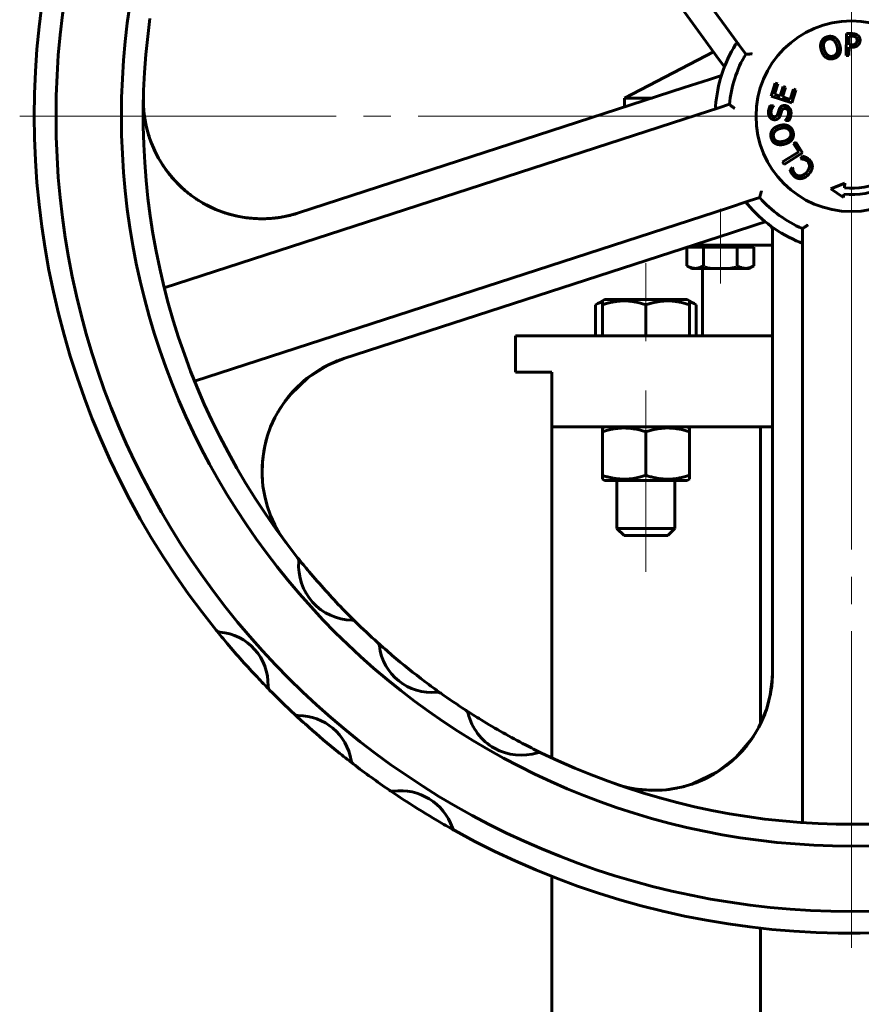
# Model space of a CAD drawing. Header units: millimetres. Extents: x -187 to 437, y 0 to 608.
# Tile 4 of 9: x 79 to 126, y 418 to 472. Entities that reach past the tile are written whole.
import ezdxf

# ---------------------------------------------------------------- set-up
doc = ezdxf.new("R2010")
doc.units = ezdxf.units.MM
for name, pattern in [('K5LT-1', [0]), ('K5LT_AXLED', [28.364895, 23.864895, -1.5, 1.5, -1.5]), ('K5LT_BASIC', [0])]:
    doc.linetypes.add(name, pattern=pattern)
doc.layers.add('Системный слой (1)', color=251, linetype='Continuous', true_color=0x6c6c6c)

# ---------------------------------------------------------------- blocks, each defined once
blk = doc.blocks.new('U0')
at = {"layer": 'Системный слой (1)', "color": 143, "linetype": 'K5LT_BASIC', "lineweight": 60, "true_color": 0x33acca}
for p, q in [((111.377, 446.542), (113.657, 446.542)), ((113.657, 446.542), (115.937, 446.542))]:
    blk.add_line(p, q, dxfattribs=at)
blk = doc.blocks.new('U1')
at = {"layer": 'Системный слой (1)', "color": 143, "linetype": 'K5LT_BASIC', "lineweight": 60, "true_color": 0x33acca}
for p, q in [((96.217, 452.931), (95.061, 452.219)), ((97.025, 453.254), (96.217, 452.931)), ((95.061, 452.219), (94.076, 451.277)), ((94.076, 451.277), (93.77, 450.893)), ((92.751, 448.78), (92.614, 448.163)), ((92.614, 448.163), (92.536, 447.534)), ((92.536, 447.534), (92.519, 446.899))]:
    blk.add_line(p, q, dxfattribs=at)
blk = doc.blocks.new('U3')
at = {"layer": 'Системный слой (1)', "color": 143, "linetype": 'K5LT_BASIC', "lineweight": 60, "true_color": 0x33acca}
for p, q in [((86.422, 465.124), (86.271, 465.558)), ((86.604, 464.702), (86.422, 465.124)), ((86.814, 464.294), (86.604, 464.702)), ((87.322, 463.519), (87.006, 463.972)), ((87.675, 463.094), (87.322, 463.519)), ((88.063, 462.702), (87.675, 463.094))]:
    blk.add_line(p, q, dxfattribs=at)
blk = doc.blocks.new('U7')
at = {"layer": 'Системный слой (1)', "color": 143, "linetype": 'K5LT_BASIC', "lineweight": 60, "true_color": 0x33acca}
for p, q in [((93.93, 451.104), (94.196, 451.418)), ((93.403, 450.329), (93.653, 450.726)), ((93.653, 450.726), (93.93, 451.104)), ((93.375, 450.281), (93.403, 450.329)), ((92.521, 447.284), (92.541, 447.606)), ((92.541, 447.606), (92.573, 447.903)), ((92.517, 447.123), (92.521, 447.284)), ((92.517, 447.042), (92.517, 447.123)), ((92.517, 447.002), (92.517, 447.042)), ((92.517, 446.982), (92.517, 447.002)), ((92.518, 446.952), (92.517, 446.982)), ((92.518, 446.939), (92.518, 446.952)), ((92.518, 446.933), (92.518, 446.939)), ((92.518, 446.922), (92.518, 446.933)), ((92.519, 446.9), (92.518, 446.922)), ((92.543, 446.517), (92.519, 446.9))]:
    blk.add_line(p, q, dxfattribs=at)
blk = doc.blocks.new('U12')
at = {"layer": 'Системный слой (1)', "color": 143, "linetype": 'K5LT_BASIC', "lineweight": 60, "true_color": 0x33acca}
for p, q in [((116.853, 430.08), (116.29, 429.851)), ((117.391, 430.361), (116.853, 430.08)), ((114.767, 429.508), (114.297, 429.476)), ((115.233, 429.573), (114.767, 429.508)), ((115.377, 429.6), (115.233, 429.573)), ((115.75, 429.685), (115.707, 429.674)), ((116.009, 429.758), (115.75, 429.685)), ((116.137, 429.799), (116.009, 429.758)), ((116.201, 429.819), (116.137, 429.799)), ((116.233, 429.83), (116.201, 429.819)), ((116.249, 429.836), (116.233, 429.83)), ((116.266, 429.843), (116.249, 429.836)), ((116.285, 429.849), (116.266, 429.843)), ((116.29, 429.851), (116.285, 429.849)), ((114.297, 429.476), (113.972, 429.474))]:
    blk.add_line(p, q, dxfattribs=at)
blk = doc.blocks.new('U13')
at = {"layer": 'Системный слой (1)', "color": 143, "linetype": 'K5LT_BASIC', "lineweight": 60, "true_color": 0x33acca}
for p, q in [((88.425, 462.389), (88.38, 462.425)), ((88.471, 462.353), (88.425, 462.389)), ((88.516, 462.318), (88.471, 462.353)), ((89.98, 461.465), (89.454, 461.714)), ((90.525, 461.263), (89.98, 461.465)), ((91.084, 461.112), (90.525, 461.263))]:
    blk.add_line(p, q, dxfattribs=at)
blk = doc.blocks.new('U14')
at = {"layer": 'Системный слой (1)', "color": 143, "linetype": 'K5LT_BASIC', "lineweight": 60, "true_color": 0x33acca}
for p, q in [((119.728, 432.69), (119.41, 432.202)), ((119.049, 431.743), (118.647, 431.317)), ((119.41, 432.202), (119.049, 431.743)), ((117.772, 430.602), (117.686, 430.545)), ((117.599, 430.489), (117.512, 430.434)), ((117.686, 430.545), (117.599, 430.489))]:
    blk.add_line(p, q, dxfattribs=at)
blk = doc.blocks.new('U15')
at = {"layer": 'Системный слой (1)', "color": 143, "linetype": 'K5LT_BASIC', "lineweight": 60, "true_color": 0x33acca}
for p, q in [((120.506, 434.742), (120.615, 435.578)), ((120.29, 433.926), (120.506, 434.742)), ((119.971, 433.143), (120.29, 433.926)), ((118.623, 431.295), (119.484, 432.307)), ((119.484, 432.307), (119.572, 432.438)), ((119.572, 432.438), (119.577, 432.445)), ((119.577, 432.445), (119.583, 432.455)), ((119.583, 432.455), (119.586, 432.459)), ((117.562, 430.466), (118.623, 431.295)), ((116.265, 429.842), (117.562, 430.466)), ((113.234, 429.534), (113.908, 429.479)), ((113.908, 429.479), (114.765, 429.509)), ((114.765, 429.509), (115.61, 429.65)), ((115.61, 429.65), (115.785, 429.694))]:
    blk.add_line(p, q, dxfattribs=at)
blk = doc.blocks.new('U22')
at = {"layer": 'Системный слой (1)', "color": 143, "linetype": 'K5LT_BASIC', "lineweight": 60, "true_color": 0x33acca}
for p, q in [((111.008, 456.284), (110.886, 456.218)), ((111.132, 456.34), (111.008, 456.284)), ((111.257, 456.384), (111.132, 456.34))]:
    blk.add_line(p, q, dxfattribs=at)
blk = doc.blocks.new('U23')
at = {"layer": 'Системный слой (1)', "color": 143, "linetype": 'K5LT_BASIC', "lineweight": 60, "true_color": 0x33acca}
for p, q in [((116.182, 456.34), (116.057, 456.384)), ((116.306, 456.284), (116.182, 456.34)), ((116.428, 456.218), (116.306, 456.284))]:
    blk.add_line(p, q, dxfattribs=at)
blk = doc.blocks.new('U26')
at = {"layer": 'Системный слой (1)', "color": 143, "linetype": 'K5LT_BASIC', "lineweight": 60, "true_color": 0x33acca}
for p, q in [((116.253, 459.502), (120.629, 459.502)), ((129.029, 459.502), (132.773, 459.502))]:
    blk.add_line(p, q, dxfattribs=at)
blk = doc.blocks.new('U29')
at = {"layer": 'Системный слой (1)', "color": 143, "linetype": 'K5LT_BASIC', "lineweight": 60, "true_color": 0x33acca}
for p, q in [((106.471, 454.502), (120.629, 454.502)), ((129.029, 454.502), (143.471, 454.502))]:
    blk.add_line(p, q, dxfattribs=at)
blk = doc.blocks.new('U31')
at = {"layer": 'Системный слой (1)', "color": 143, "linetype": 'K5LT_BASIC', "lineweight": 60, "true_color": 0x33acca}
for p, q in [((119.971, 433.143), (119.971, 449.502)), ((119.971, 285.169), (119.971, 421.881))]:
    blk.add_line(p, q, dxfattribs=at)
blk = doc.blocks.new('U34')
at = {"layer": 'Системный слой (1)', "color": 143, "linetype": 'K5LT_BASIC', "lineweight": 60, "true_color": 0x33acca}
for p, q in [((108.471, 449.502), (120.629, 449.502)), ((129.029, 449.502), (141.471, 449.502))]:
    blk.add_line(p, q, dxfattribs=at)
blk = doc.blocks.new('U36')
at = {"layer": 'Системный слой (1)', "color": 143, "linetype": 'K5LT_BASIC', "lineweight": 60, "true_color": 0x33acca}
for p, q in [((108.471, 431.264), (108.471, 449.502)), ((108.471, 285.169), (108.471, 424.736))]:
    blk.add_line(p, q, dxfattribs=at)
blk = doc.blocks.new('U37')
at = {"layer": 'Системный слой (1)', "color": 143, "linetype": 'K5LT_BASIC', "lineweight": 60, "true_color": 0x33acca}
for p, q in [((112.471, 467.602), (113.999, 467.602)), ((135.027, 467.602), (137.471, 467.602))]:
    blk.add_line(p, q, dxfattribs=at)
blk = doc.blocks.new('U40')
at = {"layer": 'Системный слой (1)', "color": 143, "linetype": 'K5LT_BASIC', "lineweight": 60, "true_color": 0x33acca}
for start, end in [(304.2043, 0), (250.4513, 304.2043)]:
    blk.add_arc((114.104, 435.999), 6.525, start, end, dxfattribs=at)
blk = doc.blocks.new('U41')
at = {"layer": 'Системный слой (1)', "color": 143, "linetype": 'K5LT_BASIC', "lineweight": 60, "true_color": 0x33acca}
for start, end in [(108, 137.9843), (137.9843, 217.0201)]:
    blk.add_arc((99.042, 447.049), 6.525, start, end, dxfattribs=at)
blk = doc.blocks.new('U45')
at = {"layer": 'Системный слой (1)', "color": 30, "linetype": 'K5LT_AXLED', "lineweight": 18, "true_color": 0xff8000}
for q in [(124.971, 512.402), (79.171, 466.602), (170.771, 466.602), (124.971, 420.802)]:
    blk.add_line((124.971, 466.602), q, dxfattribs=at)

msp = doc.modelspace()

# ---------------------------------------------------------------- linework, layer by layer
at = {"layer": 'Системный слой (1)', "color": 143, "linetype": 'K5LT_BASIC', "lineweight": 60, "true_color": 0x33acca}
for p, q in [((99.9177, 496.4908), (118.051, 471.5324)), ((103.641, 489.0547), (116.8307, 470.9006)), ((118.051, 471.5324), (118.7924, 470.5119)), ((116.8307, 470.9006), (117.6933, 469.7133)), ((124.6802, 469.9549), (124.6957, 471.1548)), ((124.6957, 471.1548), (124.9971, 471.1509)), ((124.8534, 471.0147), (124.8472, 470.5363)), ((124.9856, 471.013), (124.8534, 471.0147)), ((118.7924, 470.5119), (119.15, 470.0198)), ((124.8455, 470.4001), (124.8397, 469.9528)), ((124.9806, 470.3984), (124.8455, 470.4001)), ((124.8472, 470.5363), (124.9561, 470.5349)), ((117.3746, 470.1519), (112.4706, 467.6019)), ((117.6933, 469.7133), (117.98, 469.3187)), ((124.8397, 469.9528), (124.6802, 469.9549)), ((117.1669, 468.6311), (115.7712, 468.1776)), ((117.8126, 468.8409), (117.1669, 468.6311)), ((115.7712, 468.1776), (94.5238, 461.2739)), ((120.5455, 467.7101), (120.7819, 468.4227)), ((120.9166, 468.378), (120.7305, 467.8168)), ((120.7819, 468.4227), (120.9166, 468.378)), ((121.0424, 467.7133), (121.216, 468.2367)), ((121.3508, 468.192), (121.1772, 467.6686)), ((121.216, 468.2367), (121.3508, 468.192)), ((121.5999, 467.5284), (121.7861, 468.0896)), ((121.9208, 468.0449), (121.6845, 467.3323)), ((121.7861, 468.0896), (121.9208, 468.0449)), ((112.4706, 467.1052), (112.4706, 467.6019)), ((121.6845, 467.3323), (120.5455, 467.7101)), ((120.7305, 467.8168), (121.0424, 467.7133)), ((121.1772, 467.6686), (121.5999, 467.5284)), ((117.6741, 467.07), (116.4745, 466.6802)), ((118.2526, 467.258), (117.6741, 467.07)), ((120.5002, 467.1827), (120.6906, 467.1738)), ((120.6906, 467.1738), (120.6901, 467.1622)), ((116.4745, 466.6802), (87.1341, 457.147)), ((121.3347, 466.3738), (121.3353, 466.3854)), ((121.5349, 466.3644), (121.3347, 466.3738)), ((121.7923, 465.1016), (121.9128, 465.1767)), ((122.0755, 464.6468), (121.7923, 465.1016)), ((121.9128, 465.1767), (122.2804, 464.5865)), ((121.1774, 464.0875), (122.0755, 464.6468)), ((122.2804, 464.5865), (121.2617, 463.9522)), ((122.1711, 464.2575), (122.3004, 464.3976)), ((122.1797, 464.2496), (122.1711, 464.2575)), ((121.2617, 463.9522), (121.1774, 464.0875)), ((121.5962, 463.6342), (121.7268, 463.7757)), ((121.7268, 463.7757), (121.736, 463.7672)), ((123.8401, 462.6063), (124.6161, 462.9192)), ((124.5301, 462.133), (123.8401, 462.6063)), ((124.6161, 462.9192), (124.5871, 462.6539)), ((119.3428, 461.9343), (119.9213, 462.1223)), ((124.5488, 462.3041), (124.5301, 462.133)), ((88.8028, 452.0113), (118.1432, 461.5445)), ((118.1432, 461.5445), (119.3428, 461.9343)), ((118.3669, 460.1887), (119.7626, 460.6422)), ((119.7626, 460.6422), (120.2265, 460.7929)), ((97.0255, 453.2545), (118.3669, 460.1887)), ((120.6292, 460.3331), (120.6292, 460.2839)), ((120.6292, 460.2839), (120.6292, 459.8071)), ((122.2706, 460.4154), (122.2706, 459.8071)), ((115.9106, 459.3819), (116.3725, 459.3819)), ((115.9106, 459.3819), (115.9106, 458.3648)), ((116.1581, 459.471), (116.1581, 459.3819)), ((116.3725, 459.3819), (116.8344, 459.3819)), ((116.8344, 459.3819), (117.7581, 459.3819)), ((116.8344, 459.3819), (116.8344, 458.3648)), ((117.7581, 459.3819), (118.6819, 459.3819)), ((118.6819, 459.3819), (118.6819, 458.3648)), ((118.6819, 459.3819), (119.1438, 459.3819)), ((119.1438, 459.3819), (119.6057, 459.3819)), ((119.3581, 459.5019), (119.3581, 459.3819)), ((119.6057, 459.3819), (119.6057, 458.3648)), ((120.6292, 459.8071), (120.6292, 458.3396)), ((122.2706, 459.8071), (122.2706, 458.5457)), ((115.9106, 458.3648), (116.1581, 458.2219)), ((119.6057, 458.3648), (119.3581, 458.2219)), ((120.6292, 458.3396), (120.6292, 435.9988)), ((122.2706, 458.5457), (122.2706, 427.6954)), ((116.1581, 458.2219), (116.3725, 458.2219)), ((116.3725, 458.2219), (117.7581, 458.2219)), ((116.7706, 454.5019), (116.7706, 458.2219)), ((117.7581, 458.2219), (119.1438, 458.2219)), ((119.1438, 458.2219), (119.3581, 458.2219)), ((110.8856, 456.2182), (111.2569, 456.4326)), ((110.8856, 454.5019), (110.8856, 456.2182)), ((111.2569, 456.4326), (111.3769, 456.5019)), ((111.2569, 456.2182), (111.2569, 456.4326)), ((111.2569, 454.5019), (111.2569, 456.2182)), ((115.9369, 456.5019), (111.3769, 456.5019)), ((113.6569, 454.5019), (113.6569, 456.2182)), ((116.0569, 456.4326), (115.9369, 456.5019)), ((116.0569, 456.4326), (116.0569, 456.2182)), ((116.4282, 456.2182), (116.0569, 456.4326)), ((116.0569, 454.5019), (116.0569, 456.2182)), ((116.4282, 454.5019), (116.4282, 456.2182)), ((106.4706, 452.5019), (106.4706, 454.5019)), ((106.4706, 452.5019), (108.4706, 452.5019)), ((108.4706, 449.5019), (108.4706, 452.5019)), ((111.3769, 449.5019), (111.2569, 449.4326)), ((111.2569, 449.2182), (111.2569, 449.4326)), ((111.2569, 449.2182), (111.2569, 446.8255)), ((113.6569, 449.2182), (113.6569, 446.8255)), ((115.9369, 449.5019), (116.0569, 449.4326)), ((116.0569, 449.4326), (116.0569, 449.2182)), ((116.0569, 449.2182), (116.0569, 446.8255)), ((111.2569, 446.6111), (111.2569, 446.8255)), ((111.2569, 446.6111), (111.3769, 446.5419)), ((112.0569, 446.5419), (112.0569, 443.9019)), ((115.2569, 446.5419), (115.2569, 443.9019)), ((116.0569, 446.6111), (115.9369, 446.5419)), ((116.0569, 446.8255), (116.0569, 446.6111)), ((115.2569, 443.9019), (112.0569, 443.9019)), ((112.0569, 443.9019), (112.4569, 443.5019)), ((115.2569, 443.9019), (114.8569, 443.5019)), ((114.8569, 443.5019), (112.4569, 443.5019)), ((94.481, 442.2835), (94.4778, 442.2876)), ((97.6615, 438.7592), (97.6469, 438.7736)), ((98.895, 437.6008), (98.8797, 437.6146)), ((102.3596, 434.8254), (102.3438, 434.8367)), ((103.7456, 433.8834), (103.7381, 433.8883)), ((107.9125, 431.5302), (107.9084, 431.5322))]:
    msp.add_line(p, q, dxfattribs=at)
at = {"layer": 'Системный слой (1)', "color": 30, "linetype": 'K5LT_AXLED', "lineweight": 18, "true_color": 0xff8000}
for p, q in [((124.9706, 459.6019), (124.9706, 469.6019)), ((124.9706, 457.5019), (124.9706, 463.5019)), ((117.7581, 461.5019), (117.7581, 457.3819)), ((113.6569, 458.5019), (113.6569, 454.2182)), ((113.6569, 451.5019), (113.6569, 447.2182)), ((113.6569, 448.8255), (113.6569, 441.5019))]:
    msp.add_line(p, q, dxfattribs=at)
at = {"layer": 'Системный слой (1)', "color": 143, "linetype": 'K5LT_BASIC', "lineweight": 60, "true_color": 0x33acca}
msp.add_circle((124.9706, 466.6019), 5.25, dxfattribs=at)
for centre, radius, start, end in [((124.9706, 466.6019), 43.8, 90, 180), ((124.9706, 466.6019), 43.8, 180, 90), ((124.9706, 466.6019), 40.2, 90, 180), ((124.9706, 466.6019), 40.2, 180, 90), ((124.9706, 466.6019), 45, 168.97395, 218.96572), ((124.9706, 466.6019), 39, 172.06289, 218.56776), ((124.9706, 466.6019), 7.5, 148.19304, 175.80696), ((124.9706, 466.6019), 6.75, 149.57818, 174.42182), ((124.9706, 466.6019), 4.3184, 264.39487, 29.57049), ((124.9706, 466.6019), 3.9666, 264.45134, 28.74209), ((92.5075, 467.4795), 6.525, 178.45131, 288), ((124.9706, 466.6019), 6.75, 221.57818, 246.42182), ((124.9706, 466.6019), 7.5, 220.19304, 247.80696), ((120.3292, 460.3331), 0.3, 0, 53.4838), ((94.2431, 442.1007), 0.3, 355.40612, 38.56776), ((124.9706, 466.6019), 39, 218.56776, 220.03999), ((97.5255, 441.8369), 2.993, 175.40612, 268.71648), ((124.9706, 466.6019), 39, 220.03999, 224.08262), ((124.9706, 466.6019), 39, 224.08262, 225.55484), ((97.4517, 438.5448), 0.3, 45.55484, 88.71648), ((97.4517, 438.5448), 0.3, 45.55484, 88.71648), ((124.9706, 466.6019), 39, 225.55484, 228.00969), ((124.9706, 466.6019), 45, 218.96572, 220.20314), ((90.2154, 438.492), 0.3, 218.96572, 265.13984), ((90.2154, 438.492), 0.3, 218.96572, 265.13984), ((89.9438, 435.2978), 2.9057, 358.43548, 85.13984), ((124.9706, 466.6019), 45, 220.20314, 223.37217), ((98.6787, 437.3918), 0.3, 6.56209, 48.00969), ((124.9706, 466.6019), 39, 228.00969, 229.58558), ((101.8514, 437.7568), 2.8936, 186.56209, 276.01382), ((124.9706, 466.6019), 39, 229.58558, 232.99033), ((124.9706, 466.6019), 45, 223.37217, 224.6096), ((93.1483, 435.2103), 0.3, 178.43548, 224.6096), ((124.9706, 466.6019), 45, 224.6096, 227.03153), ((124.9706, 466.6019), 39, 232.99033, 234.56623), ((102.186, 434.5808), 0.3, 54.56623, 96.01382), ((102.186, 434.5808), 0.3, 54.56623, 96.01382), ((124.9706, 466.6019), 39, 234.56623, 237.0143), ((103.5745, 433.6368), 0.3, 13.61683, 57.0143), ((124.9706, 466.6019), 39, 237.0143, 238.47409), ((94.5033, 433.8936), 0.3, 227.03153, 270.01669), ((94.5033, 433.8936), 0.3, 227.03153, 270.01669), ((124.9706, 466.6019), 45, 227.03153, 228.40337), ((94.5042, 430.6285), 2.9651, 9.45984, 90.01669), ((106.789, 434.4154), 3.0075, 193.61683, 287.46037), ((124.9706, 466.6019), 39, 238.47409, 242.60311), ((124.9706, 466.6019), 45, 228.40337, 231.07316), ((124.9706, 466.6019), 39, 242.60311, 244.06289), ((124.9706, 466.6019), 45, 231.07316, 232.445), ((107.7814, 431.2604), 0.3, 64.06289, 107.46037), ((107.7814, 431.2604), 0.3, 64.06289, 107.46037), ((124.9706, 466.6019), 39, 244.06289, 290.56776), ((97.725, 431.1651), 0.3, 189.45984, 232.445), ((124.9706, 466.6019), 45, 232.445, 235.57778), ((99.7023, 429.7291), 0.3, 235.57778, 277.25247), ((99.7023, 429.7291), 0.3, 235.57778, 277.25247), ((124.9706, 466.6019), 45, 235.57805, 237.01149), ((100.1246, 426.4106), 3.0452, 19.29926, 97.25247), ((124.9706, 466.6019), 45, 237.01149, 239.54023), ((124.9706, 466.6019), 45, 239.54023, 240.97395), ((103.2819, 427.5162), 0.3, 199.29926, 240.97395), ((124.9706, 466.6019), 45, 240.97395, 290.96572)]:
    msp.add_arc(centre, radius, start, end, dxfattribs=at)
for points in [[(123.3188, 470.7111), (123.3626, 470.8077), (123.5256, 470.9436), (123.641, 470.9787)], [(123.6821, 470.8468), (123.5993, 470.8217), (123.4921, 470.7261), (123.4633, 470.6503)], [(123.641, 470.9787), (123.7583, 471.0143), (123.9711, 470.9895), (124.0585, 470.9357)], [(123.9723, 470.8049), (123.9086, 470.8506), (123.7621, 470.8711), (123.6821, 470.8468)], [(124.1716, 470.4863), (124.1372, 470.5998), (124.0344, 470.7607), (123.9723, 470.8049)], [(124.0585, 470.9357), (124.1468, 470.8792), (124.2872, 470.6779), (124.3308, 470.5346)], [(125.1989, 470.9645), (125.1613, 470.9903), (125.0605, 471.012), (124.9856, 471.013)], [(124.9971, 471.1509), (125.1041, 471.1495), (125.2534, 471.1126), (125.3102, 471.072)], [(125.2831, 470.7806), (125.2839, 470.8428), (125.2423, 470.9348), (125.1989, 470.9645)], [(125.2128, 470.6035), (125.2492, 470.639), (125.2824, 470.7232), (125.2831, 470.7806)], [(125.3102, 471.072), (125.3767, 471.0254), (125.4508, 470.8835), (125.4495, 470.7833)], [(125.4495, 470.7833), (125.4485, 470.7055), (125.3912, 470.5662), (125.341, 470.5182)], [(123.3156, 470.2264), (123.2718, 470.3706), (123.2768, 470.6119), (123.3188, 470.7111)], [(123.5866, 469.8259), (123.4974, 469.8822), (123.3585, 470.0849), (123.3156, 470.2264)], [(123.4633, 470.6503), (123.4355, 470.5778), (123.4408, 470.3863), (123.4747, 470.2747)], [(123.4747, 470.2747), (123.5434, 470.0486), (123.8061, 469.8661), (123.9652, 469.9145)], [(123.9652, 469.9145), (124.1243, 469.9628), (124.2403, 470.2602), (124.1716, 470.4863)], [(124.3308, 470.5346), (124.3731, 470.3951), (124.3711, 470.1475), (124.3273, 470.0508)], [(124.9561, 470.5349), (125.0533, 470.5336), (125.1733, 470.5632), (125.2128, 470.6035)], [(125.341, 470.5182), (125.278, 470.4578), (125.109, 470.3967), (124.9806, 470.3984)], [(124.0044, 469.7821), (123.8881, 469.7467), (123.678, 469.7693), (123.5866, 469.8259)], [(124.3273, 470.0508), (124.2808, 469.9493), (124.117, 469.8162), (124.0044, 469.7821)], [(120.4059, 466.8298), (120.4106, 466.9309), (120.4588, 467.1078), (120.5002, 467.1827)], [(120.6901, 467.1622), (120.6349, 467.1073), (120.5489, 466.9322), (120.5443, 466.8341)], [(120.915, 466.7253), (120.931, 466.7752), (120.9728, 466.9202), (120.9896, 466.9681)], [(120.9896, 466.9681), (121.0333, 467.0897), (121.1911, 467.1972), (121.3028, 467.192)], [(121.3203, 467.0247), (121.2484, 467.0281), (121.1558, 466.9613), (121.1298, 466.8856)], [(121.3028, 467.192), (121.3737, 467.1887), (121.507, 467.1251), (121.5522, 467.0714)], [(121.508, 466.7483), (121.5141, 466.8804), (121.4107, 467.0205), (121.3203, 467.0247)], [(121.5522, 467.0714), (121.602, 467.0116), (121.6516, 466.8633), (121.6465, 466.7535)], [(120.73, 466.4107), (120.5843, 466.4175), (120.3977, 466.654), (120.4059, 466.8298)], [(120.5443, 466.8341), (120.5391, 466.7234), (120.6367, 466.5815), (120.7212, 466.5776)], [(120.7212, 466.5776), (120.797, 466.5741), (120.8911, 466.6505), (120.915, 466.7253)], [(120.9502, 466.4783), (120.9087, 466.4433), (120.7999, 466.4075), (120.73, 466.4107)], [(121.0653, 466.6716), (121.0459, 466.6102), (120.9918, 466.5144), (120.9502, 466.4783)], [(121.1298, 466.8856), (121.1117, 466.831), (121.086, 466.7397), (121.0653, 466.6716)], [(121.3353, 466.3854), (121.4128, 466.4607), (121.5037, 466.656), (121.508, 466.7483)], [(121.6465, 466.7535), (121.6404, 466.6233), (121.5775, 466.4432), (121.5349, 466.3644)], [(120.6094, 465.8309), (120.6688, 465.9173), (120.8745, 466.0511), (121.0192, 466.0899)], [(121.0623, 465.9293), (120.9477, 465.8985), (120.7836, 465.8011), (120.7375, 465.7404)], [(121.0192, 466.0899), (121.16, 466.1277), (121.4074, 466.1177), (121.5026, 466.0707)], [(121.6271, 465.7044), (121.584, 465.865), (121.2905, 465.9906), (121.0623, 465.9293)], [(121.5026, 466.0707), (121.6025, 466.021), (121.7302, 465.8529), (121.7608, 465.7393)], [(120.553, 465.4149), (120.5212, 465.5333), (120.5529, 465.7452), (120.6094, 465.8309)], [(120.81, 465.0842), (120.7148, 465.1312), (120.5843, 465.2985), (120.553, 465.4149)], [(120.7375, 465.7404), (120.6897, 465.6782), (120.6644, 465.5325), (120.6861, 465.4517)], [(120.6861, 465.4517), (120.7086, 465.3681), (120.8006, 465.2579), (120.8754, 465.2267)], [(121.2512, 465.2259), (121.4794, 465.2872), (121.6703, 465.5438), (121.6271, 465.7044)], [(121.7034, 465.3231), (121.6443, 465.2358), (121.4371, 465.1036), (121.2943, 465.0653)], [(121.7608, 465.7393), (121.7923, 465.6219), (121.7629, 465.4126), (121.7034, 465.3231)], [(121.2943, 465.0653), (121.1488, 465.0262), (120.9077, 465.039), (120.81, 465.0842)], [(120.8754, 465.2267), (120.947, 465.1965), (121.1385, 465.1956), (121.2512, 465.2259)], [(122.3386, 464.234), (122.2893, 464.2451), (122.2058, 464.2506), (122.1797, 464.2496)], [(122.3004, 464.3976), (122.3422, 464.3842), (122.4168, 464.3617), (122.4638, 464.3395)], [(122.5497, 464.12), (122.4989, 464.1668), (122.3894, 464.2216), (122.3386, 464.234)], [(122.4638, 464.3395), (122.5142, 464.3168), (122.5919, 464.269), (122.6447, 464.2202)], [(122.6447, 464.2202), (122.7305, 464.1411), (122.8222, 463.9493), (122.8217, 463.8426)], [(121.736, 463.7672), (121.7386, 463.7384), (121.7503, 463.6535), (121.7675, 463.6019)], [(122.4964, 463.5129), (122.5802, 463.6037), (122.6572, 463.7747), (122.6609, 463.8547)], [(122.6609, 463.8547), (122.6639, 463.9326), (122.6054, 464.0686), (122.5497, 464.12)], [(122.8217, 463.8426), (122.8219, 463.7367), (122.7215, 463.5117), (122.6187, 463.4002)], [(121.666, 463.4746), (121.6459, 463.5103), (121.611, 463.5914), (121.5962, 463.6342)], [(121.8, 463.3087), (121.7557, 463.3495), (121.6896, 463.4343), (121.666, 463.4746)], [(121.7675, 463.6019), (121.7839, 463.5523), (121.8415, 463.4555), (121.893, 463.4081)], [(122.1987, 463.1658), (122.0911, 463.1552), (121.8893, 463.2262), (121.8, 463.3087)], [(121.893, 463.4081), (121.9495, 463.356), (122.0931, 463.3095), (122.1719, 463.3189)], [(122.1719, 463.3189), (122.2506, 463.3296), (122.418, 463.4279), (122.4964, 463.5129)], [(122.6187, 463.4002), (122.5165, 463.2894), (122.3083, 463.1771), (122.1987, 463.1658)]]:
    msp.add_open_spline(points, degree=2, dxfattribs=at)
for points, knots in [([(118.756, 470.562), (118.7474, 470.5739), (118.7391, 470.5846), (118.7181, 470.6082), (118.7055, 470.619), (118.6819, 470.6285), (118.6715, 470.6287), (118.6504, 470.6205), (118.6401, 470.6121), (118.6187, 470.5883), (118.6078, 470.5724), (118.5969, 470.5548)], [0.26084178, 0.26084178, 0.26084178, 0.26084178, 0.27907306, 0.27907306, 0.30792839, 0.30792839, 0.33192933, 0.33192933, 0.35652941, 0.35652941, 0.38334636, 0.38334636, 0.38334636, 0.38334636]), ([(119.15, 470.0198), (119.15, 470.0198), (119.1565, 470.0201), (119.1822, 470.0214), (119.202, 470.0223), (119.2554, 470.0247), (119.2902, 470.0263), (119.3559, 470.029), (119.3851, 470.0301), (119.4456, 470.0324), (119.477, 470.0335), (119.5089, 470.0346), (119.5095, 470.0346), (119.51, 470.0346)], [0, 0, 0, 0, 0.0329948, 0.0329948, 0.06869231, 0.06869231, 0.11081706, 0.11081706, 0.1413526, 0.1413526, 0.1725803, 0.1725803, 0.173117, 0.173117, 0.173117, 0.173117]), ([(117.4907, 467.1502), (117.4887, 467.1232), (117.4886, 467.1001), (117.4949, 467.0671), (117.5001, 467.0555), (117.5165, 467.0403), (117.5271, 467.0367), (117.5549, 467.0354), (117.5721, 467.0385), (117.5988, 467.0457), (117.6068, 467.0482), (117.6152, 467.0509)], [0.00042724, 0.00042724, 0.00042724, 0.00042724, 0.03249564, 0.03249564, 0.05842647, 0.05842647, 0.08287906, 0.08287906, 0.11035826, 0.11035826, 0.12140579, 0.12140579, 0.12140579, 0.12140579]), ([(118.5351, 467.0344), (118.5347, 467.0347), (118.5343, 467.035), (118.5091, 467.0547), (118.4843, 467.074), (118.4367, 467.1114), (118.4138, 467.1295), (118.3623, 467.1703), (118.335, 467.1921), (118.2932, 467.2254), (118.2777, 467.2378), (118.2577, 467.2539), (118.2526, 467.258), (118.2526, 467.258)], [-0.00053974, -0.00053974, -0.00053974, -0.00053974, 0, 0, 0.0314048, 0.0314048, 0.06211351, 0.06211351, 0.10447717, 0.10447717, 0.14037713, 0.14037713, 0.17355906, 0.17355906, 0.17355906, 0.17355906]), ([(86.1292, 466.1108), (86.1884, 465.8354), (86.2652, 465.5637), (86.4113, 465.1503), (86.47, 465.0048), (86.5446, 464.8302), (86.558, 464.7997), (86.6097, 464.6898), (86.6468, 464.6097), (86.8088, 464.2893), (86.9606, 464.0648), (87.0985, 463.8303), (87.0995, 463.8291), (87.2546, 463.6001), (87.4234, 463.3824), (87.7917, 462.9639), (87.9923, 462.7636), (88.419, 462.3886), (88.6455, 462.2142), (88.9508, 462.0094), (89.0194, 461.9628), (89.2522, 461.8269), (89.4135, 461.7317), (89.8271, 461.5239), (90.0814, 461.416), (90.3857, 461.309), (90.43, 461.2919), (90.4973, 461.273), (90.5183, 461.2642), (90.7419, 461.2042), (90.9421, 461.1422), (91.414, 461.0423), (91.6847, 461.0027), (92.0841, 460.9693), (92.2121, 460.9623), (92.4404, 460.9566), (92.5408, 460.9563), (92.6853, 460.9592), (92.7295, 460.9606), (92.7933, 460.9631), (92.8128, 460.964), (92.8518, 460.9659), (92.8713, 460.967), (92.902, 460.9688), (92.9132, 460.9694), (92.9357, 460.9708), (92.9469, 460.9716), (92.9805, 460.9739), (93.003, 460.9755), (93.0701, 460.9808), (93.1149, 460.9848), (93.2488, 460.998), (93.3378, 461.0087), (93.5169, 461.0339), (93.6069, 461.0484), (93.6965, 461.0649)], [0, 0, 0, 0, 2.8248763, 2.8248763, 4.3951613, 4.3951613, 4.728279, 4.728279, 5.6119954, 5.6119954, 8.3265429, 8.3265429, 8.3424468, 8.3424468, 11.1028001, 11.1028001, 13.951817, 13.951817, 16.8336405, 16.8336405, 17.6717447, 17.6717447, 19.5677232, 19.5677232, 22.3711955, 22.3711955, 22.8535098, 22.8535098, 23.0841499, 23.0841499, 25.2177296, 25.2177296, 28.0136984, 28.0136984, 29.3282959, 29.3282959, 30.3589931, 30.3589931, 30.8138451, 30.8138451, 31.0145737, 31.0145737, 31.2153023, 31.2153023, 31.3309821, 31.3309821, 31.446662, 31.446662, 31.677795, 31.677795, 32.1396073, 32.1396073, 33.0623245, 33.0623245, 34, 34, 34, 34]), ([(119.9213, 462.1223), (119.9213, 462.1223), (119.923, 462.1286), (119.9298, 462.1534), (119.935, 462.1725), (119.9492, 462.224), (119.9585, 462.2577), (119.9762, 462.321), (119.9841, 462.3491), (120.0006, 462.4073), (120.0093, 462.4376), (120.0181, 462.4682), (120.0183, 462.4688), (120.0184, 462.4693)], [0, 0, 0, 0, 0.0329948, 0.0329948, 0.06869231, 0.06869231, 0.11081706, 0.11081706, 0.1413526, 0.1413526, 0.1725803, 0.1725803, 0.173117, 0.173117, 0.173117, 0.173117]), ([(119.2839, 461.9152), (119.2681, 461.9101), (119.2539, 461.9048), (119.2249, 461.8914), (119.2116, 461.8827), (119.1968, 461.8632), (119.194, 461.8532), (119.1964, 461.8303), (119.2017, 461.8176), (119.2182, 461.7906), (119.2291, 461.7763), (119.2416, 461.7616)], [0.26077176, 0.26077176, 0.26077176, 0.26077176, 0.28129914, 0.28129914, 0.30962306, 0.30962306, 0.33349553, 0.33349553, 0.35841456, 0.35841456, 0.38337665, 0.38337665, 0.38337665, 0.38337665]), ([(94.5238, 461.2739), (94.4005, 461.2338), (94.276, 461.1976), (94.025, 461.1325), (93.8984, 461.1038), (93.6439, 461.0539), (93.5159, 461.0327), (93.3704, 461.0131), (93.3534, 461.0108), (93.3171, 461.0062), (93.2978, 461.0039), (93.2715, 461.0008), (93.2644, 460.9999), (93.2549, 460.9988), (93.2523, 460.9985), (93.2488, 460.9982), (93.2479, 460.998), (93.2461, 460.9978), (93.2451, 460.9977), (93.2434, 460.9975), (93.2427, 460.9975), (93.2407, 460.9972), (93.2395, 460.9971), (93.2382, 460.997)], [0, 0, 0, 0, 5.6, 5.6, 11.2, 11.2, 16.8, 16.8, 17.53822, 17.53822, 18.3781752, 18.3781752, 18.6833289, 18.6833289, 18.7941905, 18.7941905, 18.8344662, 18.8344662, 18.874742, 18.874742, 18.9078576, 18.9078576, 18.9610428, 18.9610428, 18.9610428, 18.9610428]), ([(122.5706, 460.615), (122.5702, 460.6147), (122.5697, 460.6144), (122.5433, 460.5965), (122.5172, 460.5789), (122.4669, 460.5452), (122.4426, 460.529), (122.3879, 460.4926), (122.3588, 460.4733), (122.3142, 460.4439), (122.2976, 460.4331), (122.2761, 460.4189), (122.2706, 460.4154), (122.2706, 460.4154)], [-0.00053974, -0.00053974, -0.00053974, -0.00053974, 0, 0, 0.0314048, 0.0314048, 0.06211351, 0.06211351, 0.10447717, 0.10447717, 0.14037713, 0.14037713, 0.17355906, 0.17355906, 0.17355906, 0.17355906]), ([(122.1377, 459.6575), (122.1627, 459.6473), (122.1847, 459.64), (122.218, 459.6358), (122.2306, 459.6371), (122.2502, 459.6481), (122.2569, 459.657), (122.2667, 459.6829), (122.2691, 459.7002), (122.2705, 459.7278), (122.2706, 459.7363), (122.2706, 459.7452)], [0.00042724, 0.00042724, 0.00042724, 0.00042724, 0.032486, 0.032486, 0.05842129, 0.05842129, 0.08283052, 0.08283052, 0.1102006, 0.1102006, 0.12139894, 0.12139894, 0.12139894, 0.12139894]), ([(115.9106, 458.3648), (115.9435, 458.3458), (116.0134, 458.3086), (116.1083, 458.2691), (116.1955, 458.243), (116.2694, 458.2282), (116.3287, 458.2226), (116.3627, 458.2219), (116.3725, 458.2219)], [0, 0, 0, 0, 1.9736316, 4.1599594, 5.5817399, 7.0451118, 8.4346438, 9, 9, 9, 9]), ([(116.3725, 458.2219), (116.4008, 458.2219), (116.4555, 458.2252), (116.5388, 458.2401), (116.6132, 458.2617), (116.713, 458.2997), (116.7835, 458.3354), (116.8344, 458.3648)], [0, 0, 0, 0, 1.4474022, 2.7997206, 4.2800738, 5.2910861, 8, 8, 8, 8]), ([(118.6819, 458.3648), (118.7148, 458.3458), (118.7847, 458.3086), (118.8796, 458.2691), (118.9668, 458.243), (119.0407, 458.2282), (119.1, 458.2226), (119.1339, 458.2219), (119.1438, 458.2219)], [0, 0, 0, 0, 1.9736316, 4.1599594, 5.5817399, 7.0451118, 8.4346438, 9, 9, 9, 9]), ([(119.1438, 458.2219), (119.1721, 458.2219), (119.2268, 458.2252), (119.3101, 458.2401), (119.3845, 458.2617), (119.4843, 458.2997), (119.5548, 458.3354), (119.6057, 458.3648)], [0, 0, 0, 0, 1.4474022, 2.7997206, 4.2800738, 5.2910861, 8, 8, 8, 8]), ([(113.6569, 456.2182), (113.575, 456.2455), (113.4541, 456.2828), (113.2793, 456.3289), (113.1587, 456.3564), (113.0167, 456.3841), (112.9034, 456.4018), (112.7684, 456.4178), (112.6444, 456.4281), (112.4983, 456.4334), (112.3583, 456.432), (112.2246, 456.4248), (112.095, 456.4126), (111.9471, 456.3927), (111.7429, 456.3558), (111.5056, 456.2971), (111.3322, 456.2433), (111.2569, 456.2182)], [0, 0, 0, 0, 1.8897933, 2.7722861, 3.9739602, 4.6131991, 5.9622526, 6.5083066, 7.6207071, 8.715255, 9.7460926, 10.721757, 11.6813496, 12.6290212, 14.021816, 16.2599091, 18, 18, 18, 18]), ([(116.0569, 456.2182), (115.975, 456.2455), (115.8541, 456.2828), (115.6793, 456.3289), (115.5587, 456.3564), (115.4167, 456.3841), (115.3034, 456.4018), (115.1684, 456.4178), (115.0444, 456.4281), (114.8983, 456.4334), (114.7583, 456.432), (114.6246, 456.4248), (114.495, 456.4126), (114.3471, 456.3927), (114.1429, 456.3558), (113.9056, 456.2971), (113.7322, 456.2433), (113.6569, 456.2182)], [0, 0, 0, 0, 1.8897933, 2.7722861, 3.9739602, 4.6131991, 5.9622526, 6.5083066, 7.6207071, 8.715255, 9.7460926, 10.721757, 11.6813496, 12.6290212, 14.021816, 16.2599091, 18, 18, 18, 18]), ([(95.8629, 452.7456), (95.8919, 452.7618), (95.921, 452.7778), (96.0524, 452.8487), (96.156, 452.9011), (96.3657, 453.0002), (96.4718, 453.047), (96.6864, 453.1347), (96.7948, 453.1757), (96.9043, 453.2137)], [4.7898766, 4.7898766, 4.7898766, 4.7898766, 5.5891268, 5.5891268, 8.3836902, 8.3836902, 11.1782536, 11.1782536, 13.9728169, 13.9728169, 13.9728169, 13.9728169]), ([(113.6569, 449.2182), (113.575, 449.2455), (113.4541, 449.2828), (113.2793, 449.3289), (113.1587, 449.3564), (113.0167, 449.3841), (112.9034, 449.4018), (112.7684, 449.4178), (112.6444, 449.4281), (112.4983, 449.4334), (112.3583, 449.432), (112.2246, 449.4248), (112.095, 449.4126), (111.9471, 449.3927), (111.7429, 449.3558), (111.5056, 449.2971), (111.3322, 449.2433), (111.2569, 449.2182)], [0, 0, 0, 0, 1.8897933, 2.7722861, 3.9739602, 4.6131991, 5.9622526, 6.5083066, 7.6207071, 8.715255, 9.7460926, 10.721757, 11.6813496, 12.6290212, 14.021816, 16.2599091, 18, 18, 18, 18]), ([(116.0569, 449.2182), (115.975, 449.2455), (115.8541, 449.2828), (115.6793, 449.3289), (115.5587, 449.3564), (115.4167, 449.3841), (115.3034, 449.4018), (115.1684, 449.4178), (115.0444, 449.4281), (114.8983, 449.4334), (114.7583, 449.432), (114.6246, 449.4248), (114.495, 449.4126), (114.3471, 449.3927), (114.1429, 449.3558), (113.9056, 449.2971), (113.7322, 449.2433), (113.6569, 449.2182)], [0, 0, 0, 0, 1.8897933, 2.7722861, 3.9739602, 4.6131991, 5.9622526, 6.5083066, 7.6207071, 8.715255, 9.7460926, 10.721757, 11.6813496, 12.6290212, 14.021816, 16.2599091, 18, 18, 18, 18]), ([(111.2569, 446.8255), (111.3388, 446.7982), (111.4598, 446.761), (111.6346, 446.7148), (111.7551, 446.6873), (111.8971, 446.6597), (112.0104, 446.6419), (112.1454, 446.6259), (112.2694, 446.6156), (112.4155, 446.6103), (112.5555, 446.6117), (112.6892, 446.6189), (112.8188, 446.6312), (112.9667, 446.651), (113.1709, 446.6879), (113.4082, 446.7467), (113.5816, 446.8004), (113.6569, 446.8255)], [0, 0, 0, 0, 1.8897933, 2.7722861, 3.9739602, 4.6131991, 5.9622526, 6.5083066, 7.6207071, 8.715255, 9.7460926, 10.721757, 11.6813496, 12.6290212, 14.021816, 16.2599091, 18, 18, 18, 18]), ([(113.6569, 446.8255), (113.7388, 446.7982), (113.8598, 446.761), (114.0346, 446.7148), (114.1551, 446.6873), (114.2971, 446.6597), (114.4104, 446.6419), (114.5454, 446.6259), (114.6694, 446.6156), (114.8155, 446.6103), (114.9555, 446.6117), (115.0892, 446.6189), (115.2188, 446.6312), (115.3667, 446.651), (115.5709, 446.6879), (115.8082, 446.7467), (115.9816, 446.8004), (116.0569, 446.8255)], [0, 0, 0, 0, 1.8897933, 2.7722861, 3.9739602, 4.6131991, 5.9622526, 6.5083066, 7.6207071, 8.715255, 9.7460926, 10.721757, 11.6813496, 12.6290212, 14.021816, 16.2599091, 18, 18, 18, 18]), ([(120.6292, 435.9988), (120.6292, 435.8682), (120.6252, 435.7375), (120.6092, 435.4767), (120.5973, 435.3464), (120.5656, 435.0869), (120.5459, 434.9577), (120.5209, 434.8213), (120.5194, 434.8135), (120.5135, 434.7818), (120.5089, 434.758), (120.5026, 434.7261), (120.501, 434.7181), (120.4988, 434.7074), (120.4982, 434.7047), (120.4975, 434.701), (120.4973, 434.7001), (120.4969, 434.6983), (120.4967, 434.6974), (120.4964, 434.6957), (120.4963, 434.695), (120.4958, 434.6928), (120.4955, 434.6914), (120.495, 434.6887), (120.4947, 434.6874), (120.4944, 434.6861)], [0, 0, 0, 0, 5.6, 5.6, 11.2, 11.2, 16.8, 16.8, 17.1390452, 17.1390452, 18.1792447, 18.1792447, 18.5299516, 18.5299516, 18.6481936, 18.6481936, 18.6880593, 18.6880593, 18.727925, 18.727925, 18.7607034, 18.7607034, 18.8227167, 18.8227167, 18.8786878, 18.8786878, 18.8786878, 18.8786878])]:
    msp.add_open_spline(points, degree=3, knots=knots, dxfattribs=at)
at = {"layer": 'Системный слой (1)', "color": 7, "linetype": 'K5LT-1'}
for points, knots in [([(116.8344, 458.3648), (116.8539, 458.3591), (116.9049, 458.3448), (117.0034, 458.3189), (117.1405, 458.2871), (117.2842, 458.2604), (117.418, 458.2418), (117.5122, 458.2323), (117.5877, 458.2269), (117.6446, 458.224), (117.7014, 458.2222), (117.7393, 458.2219), (117.7581, 458.2219)], [0, 0, 0, 0, 1.432862, 3.7254411, 7.1643098, 11.3382807, 14.0037105, 16.6691403, 18.0018553, 19.3345702, 20.6672851, 22, 22, 22, 22]), ([(117.7581, 458.2219), (117.7839, 458.2219), (117.8356, 458.2226), (117.9132, 458.2258), (117.9905, 458.2312), (118.0871, 458.2405), (118.2027, 458.2559), (118.3571, 458.2831), (118.517, 458.3192), (118.6314, 458.3502), (118.6819, 458.3648)], [0, 0, 0, 0, 1.8184641, 3.6369281, 5.4553922, 7.2738563, 10.4656914, 13.6575265, 18.3042162, 22, 22, 22, 22])]:
    msp.add_open_spline(points, degree=3, knots=knots, dxfattribs=at)

# ---------------------------------------------------------------- block references
at = {"layer": 'Системный слой (1)'}
for name in ['U45', 'U37', 'U3', 'U13', 'U26', 'U22', 'U23', 'U29', 'U41', 'U1', 'U7', 'U34', 'U36', 'U31', 'U0', 'U40', 'U15', 'U14', 'U12']:
    msp.add_blockref(name, (0, 0), dxfattribs=at)

doc.saveas('drawing.dxf')
